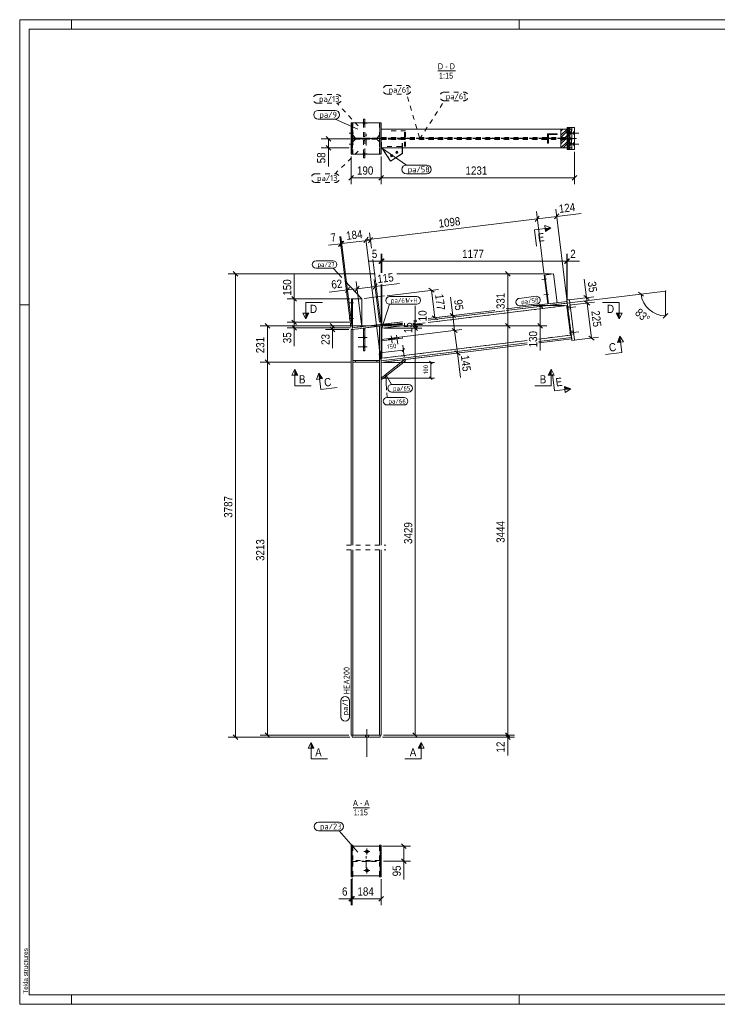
# Model space of a CAD drawing. Header units: millimetres. Extents: x 1 to 593, y 1 to 419.
# Tile 1 of 3: x 1 to 297, y 1 to 419. Entities that reach past the tile are written whole.
import ezdxf

# ---------------------------------------------------------------- set-up
doc = ezdxf.new("R2010")
doc.units = ezdxf.units.MM
for name, pattern in [('XKITLINE00', [0]), ('XKITLINE02', [4, 2, -2]), ('XKITLINE03', [6, 3, -1, 1, -1])]:
    doc.linetypes.add(name, pattern=pattern)
for name, color, linetype, lineweight in [('Bemassung', 1, 'Continuous', 0), ('Schnitt', 6, 'Continuous', 0), ('Schrauben', 7, 'Continuous', 0), ('Teil', 7, 'Continuous', 0), ('Text', 5, 'Continuous', 0), ('Ueberschrift', 7, 'Continuous', 0), ('Zeichnungsrahmen', 3, 'Continuous', 0)]:
    doc.layers.add(name, color=color, linetype=linetype, lineweight=lineweight)
doc.styles.add('ARIAL', font='ARIAL.TTF')
doc.styles.add('ISOCPEUR', font='ISOCPEUR.TTF')

msp = doc.modelspace()

# ---------------------------------------------------------------- hatches: boundary and pattern name
at = {"layer": 'Schnitt'}
for points in [[(223.94, 330.33), (226.42, 330.64), (224.09, 329.09)], [(123.67, 294.48), (122.42, 291.98), (122.42, 294.48)], [(255.33, 294.48), (255.33, 291.98), (254.08, 294.48)], [(254.69, 281.99), (255.62, 284.62), (255.93, 282.14)], [(117.72, 268.09), (117.72, 270.59), (118.97, 268.09)], [(128.24, 266.46), (127.93, 268.95), (129.48, 266.62)], [(225.27, 268.09), (226.52, 270.59), (226.52, 268.09)], [(232.18, 263.21), (234.81, 262.27), (232.33, 261.97)], [(124.62, 109.71), (124.62, 112.21), (125.87, 109.71)], [(170.13, 109.71), (171.38, 112.21), (171.38, 109.71)]]:
    msp.add_hatch(color=256, dxfattribs=at).paths.add_polyline_path(points, flags=17)

# ---------------------------------------------------------------- linework, layer by layer
at = {"layer": 'Bemassung', "linetype": 'XKITLINE00', "lineweight": 0}
for p, q in [((141.17, 368.38), (128.95, 368.38)), ((131.01, 369.37), (132.99, 367.39)), ((132, 364.54), (132, 368.38)), ((140.83, 364.54), (128.95, 364.54)), ((131.01, 365.53), (132.99, 363.55)), ((132, 364.54), (132, 356.73)), ((132, 364.54), (132, 356.73)), ((141.67, 360.88), (141.67, 349.11)), ((154.33, 360.88), (154.33, 349.11)), ((154.33, 360.88), (154.33, 349.11)), ((236.38, 362.88), (236.38, 349.11)), ((142.66, 352.9), (140.68, 350.92)), ((141.67, 351.91), (154.33, 351.91)), ((155.32, 352.9), (153.34, 350.92)), ((155.32, 352.9), (153.34, 350.92)), ((154.33, 351.91), (236.38, 351.91)), ((237.37, 352.9), (235.39, 350.92)), ((147.94, 325.57), (220.62, 334.49)), ((221.48, 335.6), (219.76, 333.39)), ((221.48, 335.6), (219.76, 333.39)), ((223.43, 311.57), (220.25, 337.52)), ((223.43, 311.57), (220.25, 337.52)), ((220.62, 334.49), (228.85, 335.5)), ((229.71, 336.61), (227.98, 334.4)), ((233.16, 300.34), (228.47, 338.53)), ((228.85, 335.5), (239.18, 336.77)), ((228.85, 335.5), (239.18, 336.77)), ((141.54, 288.42), (136.82, 326.89)), ((141.93, 289.13), (137.28, 326.95)), ((141.93, 289.13), (137.28, 326.95)), ((148.81, 326.67), (148.23, 325.94)), ((150.72, 326.52), (149, 324.32)), ((150.28, 322.03), (149.49, 328.45)), ((137.19, 323.86), (132.01, 323.23)), ((137.19, 323.86), (132.01, 323.23)), ((138.05, 324.97), (136.33, 322.76)), ((138.52, 325.02), (136.79, 322.82)), ((138.52, 325.02), (136.79, 322.82)), ((137.19, 323.86), (137.66, 323.92)), ((137.66, 323.92), (149.86, 325.42)), ((148.13, 325.81), (147.08, 324.47)), ((154.21, 274.52), (147.92, 325.79)), ((154.33, 311.55), (154.33, 319.58)), ((154.67, 311.59), (154.67, 319.58)), ((154.67, 311.59), (154.67, 319.58)), ((233.16, 298.65), (233.16, 319.58)), ((233.16, 298.65), (233.16, 319.58)), ((233.29, 300.34), (233.29, 319.58)), ((154.33, 316.53), (149.11, 316.53)), ((154.33, 316.53), (149.11, 316.53)), ((154.21, 289.97), (150.88, 317.13)), ((155.32, 317.52), (153.34, 315.54)), ((155.66, 317.52), (153.68, 315.54)), ((155.66, 317.52), (153.68, 315.54)), ((154.33, 316.53), (154.67, 316.53)), ((154.67, 316.53), (233.16, 316.53)), ((234.15, 317.52), (232.17, 315.54)), ((233.9, 317.27), (232.17, 315.54)), ((234.28, 317.52), (232.3, 315.54)), ((233.16, 316.53), (233.29, 316.53)), ((233.29, 316.53), (238.51, 316.53)), ((233.29, 316.53), (238.51, 316.53)), ((151.77, 311.06), (89.48, 311.06)), ((91.54, 312.05), (93.52, 310.07)), ((92.53, 114.41), (92.53, 311.06)), ((117.52, 300.52), (117.52, 310.93)), ((117.52, 300.52), (117.52, 310.93)), ((226.52, 311.06), (161.03, 311.06)), ((226.52, 311.06), (205.03, 311.06)), ((207.09, 312.05), (209.07, 310.07)), ((208.08, 288.98), (208.08, 311.06)), ((140.93, 305.36), (139.21, 303.15)), ((141.93, 289.13), (139.7, 307.28)), ((145.05, 305.86), (143.33, 303.66)), ((145.05, 305.86), (143.33, 303.66)), ((146.04, 289.64), (143.82, 307.79)), ((146.04, 289.64), (143.82, 307.79)), ((144.19, 304.76), (151.81, 305.7)), ((152.67, 306.8), (150.95, 304.59)), ((153.67, 290.58), (151.44, 308.72)), ((151.81, 305.7), (162.15, 306.97)), ((151.81, 305.7), (162.15, 306.97)), ((154.33, 289.98), (154.33, 306.61)), ((154.67, 289.01), (154.67, 306.65)), ((154.67, 289.01), (154.67, 306.65)), ((241.52, 301.03), (240.57, 308.79)), ((241.52, 301.03), (240.57, 308.79)), ((116.53, 301.51), (118.51, 299.53)), ((140.07, 304.26), (132.31, 303.3)), ((140.07, 304.26), (132.31, 303.3)), ((140.07, 304.26), (144.19, 304.76)), ((147.16, 300.64), (155.81, 301.71)), ((156.87, 301.84), (178.73, 304.52)), ((176.81, 303.29), (174.6, 305.01)), ((175.71, 304.15), (177.14, 292.45)), ((184.78, 293.39), (183.82, 301.15)), ((184.78, 293.39), (183.82, 301.15)), ((207.48, 295.5), (264.62, 302.52)), ((234.2, 300.13), (244.55, 301.4)), ((242.63, 300.17), (240.42, 301.89)), ((241.52, 301.03), (241.81, 298.71)), ((263.52, 303.38), (265.73, 301.66)), ((264.62, 302.52), (275.05, 303.8)), ((275.05, 293.3), (275.05, 303.8)), ((141.17, 300.52), (114.47, 300.52)), ((117.52, 290.52), (117.52, 300.52)), ((168.87, 289.65), (168.87, 297.47)), ((168.87, 289.65), (168.87, 297.47)), ((232.16, 297.65), (218.82, 297.65)), ((221.43, 298.09), (222.86, 296.66)), ((221.87, 288.98), (221.87, 297.65)), ((234.15, 297.77), (244.83, 299.08)), ((234.15, 297.77), (244.83, 299.08)), ((242.91, 297.85), (240.7, 299.57)), ((242.91, 297.85), (240.7, 299.57)), ((241.81, 298.71), (243.63, 283.82)), ((174.37, 291.44), (206.85, 295.43)), ((174.37, 292.11), (187.8, 293.76)), ((174.37, 292.11), (180.17, 292.82)), ((178.25, 291.59), (176.04, 293.31)), ((185.88, 292.53), (183.67, 294.25)), ((184.78, 293.39), (185.55, 287.1)), ((274.06, 292.31), (276.04, 294.29)), ((153.33, 288.98), (103.06, 288.98)), ((105.12, 289.97), (107.1, 287.99)), ((106.11, 273.59), (106.11, 288.98)), ((140.83, 290.52), (114.47, 290.52)), ((140.83, 290.52), (114.47, 290.52)), ((116.53, 291.51), (118.51, 289.53)), ((116.53, 291.51), (118.51, 289.53)), ((116.53, 289.15), (118.51, 287.17)), ((117.52, 288.16), (117.52, 290.52)), ((153.33, 288.98), (130.72, 288.98)), ((132.78, 289.97), (134.76, 287.99)), ((133.77, 287.42), (133.77, 288.98)), ((143.04, 288.26), (163.37, 290.76)), ((155.33, 289.77), (163.37, 290.76)), ((155.33, 289.1), (163.37, 290.09)), ((155.33, 289.65), (163.37, 289.65)), ((155.33, 288.98), (163.37, 288.98)), ((155.33, 288.98), (163.37, 288.98)), ((155.33, 288.98), (163.37, 288.98)), ((155.33, 288.98), (171.67, 288.98)), ((155.33, 288.98), (163.37, 288.98)), ((167.88, 289.97), (169.86, 287.99)), ((167.88, 289), (169.86, 287.02)), ((168.27, 291.36), (169.47, 291.51)), ((168.27, 291.36), (169.47, 291.51)), ((168.27, 290.69), (169.47, 290.84)), ((168.27, 290.25), (169.86, 288.66)), ((168.27, 289.65), (171.92, 289.65)), ((168.27, 289.58), (169.86, 287.99)), ((168.27, 288.98), (210.88, 288.98)), ((168.27, 288.98), (210.88, 288.98)), ((168.27, 288.98), (224.67, 288.98)), ((168.27, 288.98), (171.92, 288.98)), ((168.27, 288.61), (169.86, 287.02)), ((168.87, 288.98), (168.87, 289.65)), ((168.87, 288.01), (168.87, 288.98)), ((207.09, 289.97), (209.07, 287.99)), ((207.09, 289.97), (209.07, 287.99)), ((208.08, 115.21), (208.08, 288.98)), ((220.88, 289.97), (222.86, 287.99)), ((221.87, 288.98), (221.87, 278.57)), ((221.87, 288.98), (221.87, 278.57)), ((141.17, 288.16), (114.47, 288.16)), ((117.52, 288.16), (117.52, 280.34)), ((117.52, 288.16), (117.52, 280.34)), ((140.67, 287.42), (130.72, 287.42)), ((132.78, 288.41), (134.76, 286.43)), ((133.77, 287.42), (133.77, 279.61)), ((133.77, 287.42), (133.77, 279.61)), ((155.67, 288.01), (163.37, 288.01)), ((155.67, 288.01), (171.67, 288.01)), ((162.16, 284.23), (188.58, 287.47)), ((162.16, 284.23), (188.58, 287.47)), ((168.27, 288.01), (171.67, 288.01)), ((168.87, 115.21), (168.87, 288.01)), ((186.65, 286.24), (184.45, 287.96)), ((186.65, 286.24), (184.45, 287.96)), ((185.55, 287.1), (186.73, 277.51)), ((244.74, 282.96), (242.53, 284.68)), ((164.14, 275.74), (163.51, 280.87)), ((236.31, 282.92), (246.66, 284.19)), ((154.34, 278.15), (153.35, 276.89)), ((154.21, 274.52), (153.58, 279.65)), ((153.84, 277.52), (163.77, 278.74)), ((155.33, 273.65), (189.75, 277.88)), ((164.26, 279.37), (163.28, 278.11)), ((187.83, 276.65), (185.62, 278.37)), ((186.73, 277.51), (188, 267.17)), ((186.73, 277.51), (188, 267.17)), ((141.33, 273.59), (103.06, 273.59)), ((141.33, 273.59), (103.06, 273.59)), ((105.12, 274.58), (107.1, 272.6)), ((105.12, 274.58), (107.1, 272.6)), ((106.11, 115.21), (106.11, 273.59)), ((155.33, 273.53), (177.06, 273.53)), ((174.9, 274.1), (176.03, 272.96)), ((175.46, 266.86), (175.46, 273.53)), ((155.33, 266.86), (177.06, 266.86)), ((174.9, 267.43), (176.03, 266.3)), ((141.07, 114.41), (89.48, 114.41)), ((91.54, 115.4), (93.52, 113.42)), ((140.67, 115.21), (103.06, 115.21)), ((105.12, 116.2), (107.1, 114.22)), ((154.93, 114.41), (210.88, 114.41)), ((155.33, 115.21), (210.88, 115.21)), ((155.33, 115.21), (210.88, 115.21)), ((155.33, 115.21), (171.67, 115.21)), ((167.88, 116.2), (169.86, 114.22)), ((207.09, 116.2), (209.07, 114.22)), ((207.09, 116.2), (209.07, 114.22)), ((207.09, 115.4), (209.07, 113.42)), ((208.08, 114.41), (208.08, 115.21)), ((208.08, 114.41), (208.08, 106.59)), ((208.08, 114.41), (208.08, 106.59)), ((154.93, 68.16), (166.8, 68.16)), ((163.01, 69.15), (164.99, 67.17)), ((164, 61.83), (164, 68.16)), ((163.01, 62.82), (164.99, 60.84)), ((155.33, 61.83), (166.8, 61.83)), ((164, 61.83), (164, 54.01)), ((164, 61.83), (164, 54.01)), ((142.07, 54.49), (142.07, 43.03)), ((142.07, 54.49), (142.07, 43.03)), ((141.67, 54.16), (141.67, 43.03)), ((154.33, 54.16), (154.33, 43.03)), ((142.66, 46.82), (140.68, 44.84)), ((143.06, 46.82), (141.08, 44.84)), ((143.06, 46.82), (141.08, 44.84)), ((155.32, 46.82), (153.34, 44.84)), ((141.67, 45.83), (136.45, 45.83)), ((141.67, 45.83), (136.45, 45.83)), ((141.67, 45.83), (142.07, 45.83)), ((142.07, 45.83), (154.33, 45.83))]:
    msp.add_line(p, q, dxfattribs=at)
msp.add_arc((275.05, 303.8), 10.5, 187, 270, dxfattribs=at)
at = {"layer": 'Bemassung'}
for p in [(132, 368.38), (132, 364.54), (141.67, 351.91), (154.33, 351.91), (154.33, 351.91), (236.38, 351.91), (220.62, 334.49), (220.62, 334.49), (228.85, 335.5), (137.19, 323.86), (137.66, 323.92), (137.66, 323.92), (147.94, 325.57), (149.86, 325.42), (154.33, 316.53), (154.67, 316.53), (154.67, 316.53), (233.16, 316.53), (233.16, 316.53), (233.29, 316.53), (92.53, 311.06), (208.08, 311.06), (151.81, 305.7), (140.07, 304.26), (144.19, 304.76), (144.19, 304.76), (175.71, 304.15), (241.52, 301.03), (264.62, 302.52), (275.05, 303.8), (117.52, 300.52), (221.87, 297.65), (241.81, 298.71), (241.81, 298.71), (184.78, 293.39), (275.05, 293.3), (106.11, 288.98), (117.52, 290.52), (117.52, 290.52), (133.77, 288.98), (168.87, 289.65), (168.87, 288.98), (168.87, 288.98), (177.14, 292.45), (208.08, 288.98), (208.08, 288.98), (221.87, 288.98), (117.52, 288.16), (133.77, 287.42), (168.87, 288.01), (168.87, 288.01), (185.55, 287.1), (185.55, 287.1), (243.63, 283.82), (153.84, 277.52), (163.77, 278.74), (186.73, 277.51), (106.11, 273.59), (106.11, 273.59), (175.46, 273.53), (175.46, 266.86), (92.53, 114.41), (106.11, 115.21), (168.87, 115.21), (208.08, 115.21), (208.08, 115.21), (208.08, 114.41), (164, 68.16), (164, 61.83), (141.67, 45.83), (142.07, 45.83), (142.07, 45.83), (154.33, 45.83)]:
    msp.add_point(p, dxfattribs=at)
at = {"layer": 'Schnitt', "linetype": 'XKITLINE00', "lineweight": 0}
for p, q in [((219.47, 329.79), (226.42, 330.64)), ((224.09, 329.09), (223.79, 331.57)), ((223.79, 331.57), (226.42, 330.64)), ((226.42, 330.64), (224.09, 329.09)), ((219.47, 329.79), (220.33, 322.84)), ((122.42, 298.98), (129.42, 298.98)), ((122.42, 298.98), (122.42, 291.98)), ((255.33, 298.98), (248.33, 298.98)), ((255.33, 298.98), (255.33, 291.98)), ((122.42, 291.98), (121.17, 294.48)), ((123.67, 294.48), (121.17, 294.48)), ((122.42, 291.98), (123.67, 294.48)), ((254.08, 294.48), (256.58, 294.48)), ((255.33, 291.98), (254.08, 294.48)), ((256.58, 294.48), (255.33, 291.98)), ((255.62, 284.62), (254.69, 281.99)), ((255.62, 284.62), (257.17, 282.29)), ((256.48, 277.68), (255.62, 284.62)), ((254.69, 281.99), (257.17, 282.29)), ((256.48, 277.68), (249.53, 276.82)), ((116.47, 268.09), (117.72, 270.59)), ((118.97, 268.09), (116.47, 268.09)), ((117.72, 270.59), (118.97, 268.09)), ((117.72, 263.59), (117.72, 270.59)), ((127, 266.31), (127.93, 268.95)), ((127.93, 268.95), (129.48, 266.62)), ((128.79, 262), (127.93, 268.95)), ((226.52, 270.59), (225.27, 268.09)), ((225.27, 268.09), (227.77, 268.09)), ((226.52, 270.59), (227.77, 268.09)), ((226.52, 263.59), (226.52, 270.59)), ((227.87, 261.42), (227.01, 268.36)), ((117.72, 263.59), (124.72, 263.59)), ((129.48, 266.62), (127, 266.31)), ((226.52, 263.59), (219.52, 263.59)), ((128.79, 262), (135.74, 262.85)), ((227.87, 261.42), (234.81, 262.27)), ((234.81, 262.27), (232.18, 263.21)), ((232.18, 263.21), (232.49, 260.72)), ((234.81, 262.27), (232.49, 260.72)), ((123.37, 109.71), (124.62, 112.21)), ((125.87, 109.71), (123.37, 109.71)), ((124.62, 112.21), (125.87, 109.71)), ((124.62, 105.21), (124.62, 112.21)), ((171.38, 112.21), (170.13, 109.71)), ((170.13, 109.71), (172.63, 109.71)), ((171.38, 112.21), (172.63, 109.71)), ((171.38, 105.21), (171.38, 112.21)), ((124.62, 105.21), (131.62, 105.21)), ((171.38, 105.21), (164.38, 105.21))]:
    msp.add_line(p, q, dxfattribs=at)
at = {"layer": 'Schrauben', "linetype": 'XKITLINE02', "lineweight": 0}
for p, q in [((148.47, 375.09), (144.6, 375.09)), ((148.47, 375.09), (144.6, 375.09)), ((147.4, 375.56), (146.87, 375.56)), ((147.4, 375.56), (146.87, 375.56)), ((147.4, 374.63), (146.87, 374.63)), ((147.4, 374.63), (146.87, 374.63)), ((148.47, 361.99), (144.6, 361.99)), ((148.47, 361.99), (144.6, 361.99)), ((147.4, 362.46), (146.87, 362.46)), ((147.4, 362.46), (146.87, 362.46)), ((147.4, 361.53), (146.87, 361.53)), ((147.4, 361.53), (146.87, 361.53)), ((147.4, 284.58), (146.87, 284.58)), ((148.47, 284.11), (144.6, 284.11)), ((148.47, 280.11), (144.6, 280.11)), ((147.4, 283.65), (146.87, 283.65)), ((147.4, 280.58), (146.87, 280.58)), ((147.4, 279.65), (146.87, 279.65))]:
    msp.add_line(p, q, dxfattribs=at)
at = {"layer": 'Schrauben', "linetype": 'XKITLINE00', "lineweight": 0}
for p, q in [((142.7, 370.88), (140.83, 370.88)), ((142.7, 370.88), (140.83, 370.88)), ((142.17, 371.34), (141.83, 371.34)), ((142.17, 371.34), (141.83, 371.34)), ((142.17, 370.41), (141.83, 370.41)), ((142.17, 370.41), (141.83, 370.41)), ((232.95, 370.88), (236.92, 370.88)), ((234.25, 370.88), (238.22, 370.88)), ((234.67, 371.48), (234.6, 371.13)), ((234.6, 371.13), (234.6, 370.79)), ((234.6, 370.79), (234.62, 370.45)), ((234.62, 370.45), (234.67, 370.28)), ((234.72, 371.3), (234.67, 371.48)), ((234.67, 370.28), (234.74, 370.62)), ((234.74, 370.97), (234.72, 371.3)), ((234.74, 370.62), (234.74, 370.97)), ((235.97, 371.48), (235.9, 371.13)), ((235.9, 371.13), (235.9, 370.79)), ((235.9, 370.79), (235.92, 370.45)), ((235.92, 370.45), (235.97, 370.28)), ((236.02, 371.3), (235.97, 371.48)), ((235.97, 370.28), (236.04, 370.62)), ((236.04, 370.97), (236.02, 371.3)), ((236.04, 370.62), (236.04, 370.97)), ((142.7, 366.21), (140.83, 366.21)), ((142.7, 366.21), (140.83, 366.21)), ((142.17, 366.68), (141.83, 366.68)), ((142.17, 366.68), (141.83, 366.68)), ((142.17, 365.74), (141.83, 365.74)), ((142.17, 365.74), (141.83, 365.74)), ((232.95, 366.21), (236.92, 366.21)), ((234.25, 366.21), (238.22, 366.21)), ((234.67, 366.81), (234.6, 366.47)), ((234.6, 366.47), (234.6, 366.12)), ((234.6, 366.12), (234.62, 365.79)), ((234.62, 365.79), (234.67, 365.61)), ((234.72, 366.63), (234.67, 366.81)), ((234.67, 365.61), (234.74, 365.95)), ((234.74, 366.3), (234.72, 366.63)), ((234.74, 365.95), (234.74, 366.3)), ((235.97, 366.81), (235.9, 366.47)), ((235.9, 366.47), (235.9, 366.12)), ((235.9, 366.12), (235.92, 365.79)), ((235.92, 365.79), (235.97, 365.61)), ((236.02, 366.63), (235.97, 366.81)), ((235.97, 365.61), (236.04, 365.95)), ((236.04, 366.3), (236.02, 366.63)), ((236.04, 365.95), (236.04, 366.3)), ((158.68, 361.26), (159.15, 361.26)), ((160.91, 362.7), (161.38, 362.7)), ((223.96, 309.42), (223.7, 309.38)), ((224.55, 309.02), (222.57, 308.77)), ((224.08, 308.49), (223.81, 308.46)), ((225.36, 302.4), (223.38, 302.16)), ((224.78, 302.8), (224.51, 302.77)), ((224.89, 301.87), (224.63, 301.84)), ((142.7, 298.86), (140.83, 298.86)), ((142.7, 298.86), (140.83, 298.86)), ((142.17, 299.32), (141.83, 299.32)), ((142.17, 299.32), (141.83, 299.32)), ((142.17, 298.39), (141.83, 298.39)), ((142.17, 298.39), (141.83, 298.39)), ((232.95, 296.62), (236.92, 297.1)), ((232.95, 296.62), (236.92, 297.1)), ((233.54, 297.29), (234.6, 297.42)), ((233.54, 297.29), (234.6, 297.42)), ((142.17, 292.66), (141.83, 292.66)), ((142.17, 292.66), (141.83, 292.66)), ((233.68, 296.1), (234.74, 296.23)), ((233.68, 296.1), (234.74, 296.23)), ((142.7, 292.19), (140.83, 292.19)), ((142.7, 292.19), (140.83, 292.19)), ((142.17, 291.72), (141.83, 291.72)), ((142.17, 291.72), (141.83, 291.72)), ((147.4, 284.58), (146.87, 284.58)), ((158.68, 284.81), (159.06, 281.74)), ((160.91, 285.08), (161.38, 281.25)), ((234.25, 286.03), (238.22, 286.52)), ((234.25, 286.03), (238.22, 286.52)), ((234.84, 286.71), (235.9, 286.84)), ((234.84, 286.71), (235.9, 286.84)), ((234.98, 285.51), (236.04, 285.64)), ((234.98, 285.51), (236.04, 285.64)), ((148.47, 284.11), (144.6, 284.11)), ((148.47, 280.11), (144.6, 280.11)), ((147.4, 283.65), (146.87, 283.65)), ((147.4, 280.58), (146.87, 280.58)), ((158.17, 283.67), (158.24, 283.14)), ((159.45, 283.83), (159.52, 283.3)), ((160.4, 283.95), (160.46, 283.42)), ((161.68, 284.1), (161.74, 283.57)), ((147.4, 279.65), (146.87, 279.65)), ((148.33, 106.07), (148.33, 117.74)), ((148.33, 106.07), (148.33, 117.74)), ((147.7, 114.41), (147.7, 115.21)), ((147.7, 114.41), (147.7, 115.21)), ((148.97, 114.41), (148.97, 115.21)), ((148.97, 114.41), (148.97, 115.21)), ((148.33, 67.09), (148.33, 64.56)), ((149.6, 65.83), (147.07, 65.83)), ((148.33, 59.09), (148.33, 56.56)), ((149.6, 57.83), (147.07, 57.83))]:
    msp.add_line(p, q, dxfattribs=at)
for centre, radius in [((158.81, 361.26), 0.467), ((161.04, 362.7), 0.467), ((148.33, 65.83), 0.633), ((148.33, 57.83), 0.633)]:
    msp.add_circle(centre, radius, dxfattribs=at)
at = {"layer": 'Teil', "linetype": 'XKITLINE00', "lineweight": 0}
for p, q in [((146.87, 376.76), (146.87, 375.21)), ((147.4, 376.76), (146.87, 376.76)), ((147.4, 375.21), (147.4, 376.76)), ((141.67, 375.21), (142.05, 375.21)), ((141.67, 375.21), (141.67, 361.88)), ((142.09, 372.54), (141.83, 372.29)), ((141.98, 372.54), (141.83, 372.4)), ((141.83, 364.54), (141.83, 372.54)), ((141.83, 372.54), (142.17, 372.54)), ((142.17, 372.4), (141.83, 372.06)), ((142.17, 372.29), (141.83, 371.95)), ((142.17, 372.06), (141.83, 371.73)), ((142.05, 375.21), (153.87, 375.21)), ((142.05, 375.21), (142.05, 372.54)), ((142.17, 372.54), (142.17, 364.54)), ((153.79, 361.88), (153.79, 375.21)), ((154.33, 375.21), (153.87, 375.21)), ((153.87, 361.88), (153.87, 375.21)), ((154.33, 375.21), (154.33, 372.54)), ((154.33, 364.54), (154.33, 372.54)), ((154.33, 372.54), (233.32, 372.54)), ((230.67, 369.91), (233.3, 372.54)), ((230.67, 371.7), (231.51, 372.54)), ((230.67, 364.54), (230.67, 372.54)), ((233.32, 372.56), (233.97, 373.21)), ((233.32, 372.2), (234.33, 373.21)), ((233.32, 363.88), (233.32, 373.21)), ((236.38, 373.21), (233.32, 373.21)), ((233.32, 371.48), (234.4, 372.55)), ((233.32, 364.54), (233.32, 372.54)), ((233.32, 371.12), (234.4, 372.19)), ((234.4, 373.21), (234.4, 363.88)), ((236.38, 373.21), (236.38, 363.88)), ((142.17, 371.95), (141.83, 371.62)), ((142.17, 371.72), (141.83, 371.39)), ((142.17, 371.61), (141.83, 371.28)), ((142.17, 371.39), (141.83, 371.05)), ((142.17, 371.28), (141.83, 370.94)), ((142.17, 371.05), (141.83, 370.72)), ((142.17, 370.94), (141.83, 370.61)), ((142.17, 370.71), (141.83, 370.38)), ((142.17, 370.6), (141.83, 370.27)), ((142.17, 370.38), (141.83, 370.04)), ((142.17, 370.27), (141.83, 369.93)), ((142.17, 370.04), (141.83, 369.71)), ((142.17, 369.93), (141.83, 369.6)), ((142.17, 369.7), (141.83, 369.37)), ((142.17, 369.59), (141.83, 369.26)), ((142.17, 369.37), (141.83, 369.03)), ((142.17, 369.26), (141.83, 368.92)), ((142.17, 369.03), (141.83, 368.7)), ((142.17, 368.92), (141.83, 368.58)), ((142.17, 368.69), (141.83, 368.36)), ((142.17, 368.58), (141.83, 368.25)), ((142.17, 368.36), (141.83, 368.02)), ((142.17, 368.24), (141.83, 367.91)), ((142.17, 368.02), (141.83, 367.69)), ((142.17, 367.91), (141.83, 367.57)), ((142.33, 368.55), (142.17, 368.71)), ((142.17, 368.38), (142.17, 368.71)), ((142.17, 368.71), (146.17, 368.71)), ((142.28, 368.38), (142.17, 368.49)), ((142.17, 368.49), (142.17, 368.49)), ((142.17, 368.38), (142.17, 368.38)), ((142.17, 368.38), (142.17, 368.38)), ((146.17, 368.38), (142.17, 368.38)), ((142.33, 368.66), (142.28, 368.71)), ((142.62, 368.38), (142.33, 368.66)), ((142.5, 368.38), (142.33, 368.55)), ((142.84, 368.38), (142.51, 368.71)), ((142.95, 368.38), (142.62, 368.71)), ((143.18, 368.38), (142.84, 368.71)), ((143.29, 368.38), (142.96, 368.71)), ((143.51, 368.38), (143.18, 368.71)), ((143.63, 368.38), (143.29, 368.71)), ((143.85, 368.38), (143.52, 368.71)), ((143.96, 368.38), (143.63, 368.71)), ((144.19, 368.38), (143.85, 368.71)), ((144.3, 368.38), (143.97, 368.71)), ((144.52, 368.38), (144.19, 368.71)), ((144.64, 368.38), (144.3, 368.71)), ((144.86, 368.38), (144.53, 368.71)), ((144.97, 368.38), (144.64, 368.71)), ((145.2, 368.38), (144.86, 368.71)), ((145.31, 368.38), (144.98, 368.71)), ((145.53, 368.38), (145.2, 368.71)), ((145.65, 368.38), (145.31, 368.71)), ((145.87, 368.38), (145.54, 368.71)), ((145.98, 368.38), (145.65, 368.71)), ((146.17, 368.42), (145.87, 368.71)), ((146.17, 368.53), (145.99, 368.71)), ((146.17, 368.38), (146.17, 368.71)), ((224.97, 366.54), (224.97, 370.54)), ((224.97, 370.54), (229, 370.54)), ((225.24, 367.62), (224.97, 367.89)), ((225.28, 370.28), (225.01, 370.54)), ((225.24, 366.54), (225.24, 370.28)), ((225.24, 370.28), (229, 370.28)), ((225.32, 370.28), (225.32, 366.54)), ((226.63, 370.28), (226.36, 370.54)), ((229, 370.54), (229.03, 370.54)), ((229, 370.54), (229, 370.28)), ((229.03, 370.28), (229, 370.28)), ((229.03, 370.54), (229.03, 370.28)), ((230.67, 369.02), (233.32, 371.68)), ((230.67, 367.23), (233.32, 369.89)), ((230.67, 366.33), (233.32, 368.99)), ((233.32, 370.39), (234.4, 371.47)), ((233.32, 370.03), (234.4, 371.1)), ((233.32, 369.31), (234.4, 370.38)), ((233.32, 368.94), (234.4, 370.02)), ((233.32, 368.22), (234.4, 369.29)), ((233.32, 367.86), (234.4, 368.93)), ((233.32, 367.13), (234.4, 368.21)), ((233.32, 366.77), (234.4, 367.85)), ((142.17, 367.68), (141.83, 367.35)), ((142.17, 367.57), (141.83, 367.24)), ((142.17, 367.35), (141.83, 367.01)), ((142.17, 367.23), (141.83, 366.9)), ((142.17, 367.01), (141.83, 366.68)), ((142.17, 366.9), (141.83, 366.56)), ((142.17, 366.67), (141.83, 366.34)), ((142.17, 366.56), (141.83, 366.23)), ((142.17, 366.34), (141.83, 366)), ((142.17, 366.22), (141.83, 365.89)), ((142.17, 366), (141.83, 365.67)), ((142.17, 365.89), (141.83, 365.55)), ((142.17, 365.66), (141.83, 365.33)), ((142.17, 365.55), (141.83, 365.22)), ((142.17, 365.33), (141.83, 364.99)), ((142.17, 365.21), (141.83, 364.88)), ((142.17, 364.99), (141.83, 364.66)), ((142.17, 364.88), (141.83, 364.54)), ((142.17, 364.54), (141.83, 364.54)), ((142.05, 361.88), (142.05, 364.54)), ((142.17, 364.65), (142.06, 364.54)), ((154.33, 361.88), (154.33, 364.54)), ((233.32, 364.54), (154.33, 364.54)), ((158.32, 358.95), (154.71, 364.54)), ((163.32, 362.2), (163.32, 364.54)), ((163.39, 362.2), (163.39, 364.54)), ((225.32, 366.54), (224.97, 366.54)), ((230.67, 364.54), (233.32, 367.2)), ((230.67, 364.54), (230.67, 364.54)), ((231.56, 364.54), (233.32, 366.31)), ((231.56, 364.54), (231.56, 364.54)), ((233.32, 366.05), (234.4, 367.12)), ((233.32, 365.69), (234.4, 366.76)), ((233.32, 364.96), (234.4, 366.04)), ((233.32, 364.6), (234.4, 365.68)), ((233.32, 363.88), (234.4, 364.95)), ((233.32, 363.88), (233.32, 363.88)), ((236.38, 363.88), (233.32, 363.88)), ((233.69, 363.88), (234.4, 364.59)), ((233.69, 363.88), (233.69, 363.88)), ((141.67, 361.88), (142.05, 361.88)), ((153.87, 361.88), (142.05, 361.88)), ((146.87, 360.33), (146.87, 361.88)), ((147.4, 360.33), (146.87, 360.33)), ((147.4, 361.88), (147.4, 360.33)), ((154.33, 361.88), (153.87, 361.88)), ((158.32, 358.95), (163.32, 362.2)), ((163.39, 362.2), (158.38, 358.95)), ((163.32, 362.2), (163.39, 362.2)), ((158.32, 358.95), (158.38, 358.95)), ((227.52, 311.06), (223.55, 310.58)), ((223.55, 310.58), (225.06, 298.33)), ((223.82, 310.61), (225.32, 298.37)), ((227.52, 311.06), (229.03, 298.82)), ((141.83, 300.52), (142.17, 300.52)), ((141.83, 300.52), (141.83, 290.52)), ((142.17, 300.52), (146.17, 300.52)), ((142.17, 290.52), (142.17, 300.52)), ((146.17, 300.52), (146.17, 288.65)), ((174.37, 290.43), (233.16, 297.65)), ((233.29, 299.34), (207.48, 296.18)), ((233.37, 298.7), (207.48, 295.52)), ((233.16, 297.65), (234.7, 285.08)), ((234.26, 300.14), (233.2, 300.01)), ((233.2, 300.01), (235.32, 282.8)), ((236.38, 282.93), (234.26, 300.14)), ((202.58, 295.57), (174.37, 292.11)), ((206.74, 295.43), (174.37, 291.45)), ((141.83, 290.52), (142.17, 290.52)), ((142.05, 288.14), (153.79, 289.58)), ((153.87, 288.92), (142.13, 287.48)), ((142.17, 290.52), (142.17, 288.16)), ((154.33, 288.98), (153.67, 288.9)), ((153.67, 288.9), (153.67, 195.94)), ((153.79, 289.58), (153.87, 288.92)), ((163.37, 290.76), (154.33, 289.65)), ((163.37, 290.1), (154.33, 288.99)), ((154.33, 288.99), (154.33, 289.65)), ((154.33, 288.98), (154.33, 288.99)), ((154.33, 195.94), (154.33, 288.98)), ((154.67, 288.01), (163.37, 289.08)), ((169.47, 291.51), (168.27, 291.36)), ((169.47, 290.85), (168.27, 290.7)), ((168.27, 289.68), (173, 290.26)), ((142.33, 287.51), (141.67, 287.42)), ((141.67, 287.42), (141.67, 195.94)), ((142.13, 287.48), (142.05, 288.14)), ((142.33, 287.51), (142.33, 195.94)), ((146.87, 278.45), (146.87, 288.05)), ((146.87, 288.05), (147.4, 288.05)), ((147.4, 288.05), (147.4, 278.45)), ((163.32, 284.31), (154.41, 283.21)), ((154.67, 288.01), (154.67, 283.24)), ((163.32, 284.31), (163.39, 283.78)), ((234.7, 285.08), (221.27, 283.43)), ((216.37, 281.8), (154.33, 274.19)), ((154.33, 273.53), (216.37, 281.15)), ((154.47, 282.68), (154.41, 283.21)), ((163.39, 283.78), (154.47, 282.68)), ((216.37, 282.83), (154.67, 275.25)), ((154.67, 282.71), (154.67, 275.25)), ((157.76, 283.36), (157.46, 283.59)), ((157.52, 283.06), (157.46, 283.59)), ((157.7, 283.08), (157.5, 283.23)), ((157.5, 283.23), (157.5, 283.23)), ((157.74, 283.53), (157.64, 283.61)), ((158.24, 283.14), (157.74, 283.53)), ((158.06, 283.12), (157.76, 283.36)), ((158.59, 283.19), (158, 283.65)), ((158.77, 283.21), (158.18, 283.67)), ((159.13, 283.25), (158.53, 283.72)), ((159.31, 283.28), (158.71, 283.74)), ((159.66, 283.32), (159.07, 283.78)), ((159.84, 283.34), (159.25, 283.81)), ((160.2, 283.38), (159.6, 283.85)), ((160.38, 283.41), (159.78, 283.87)), ((160.4, 283.71), (160.14, 283.91)), ((160.37, 283.89), (160.32, 283.94)), ((160.43, 283.41), (160.37, 283.94)), ((235.16, 284.11), (221.27, 282.41)), ((221.27, 281.75), (235.24, 283.46)), ((235.32, 282.8), (236.38, 282.93)), ((147.4, 278.45), (146.87, 278.45)), ((142.33, 273.59), (142.33, 274.26)), ((142.33, 274.26), (153.67, 274.26)), ((153.67, 273.59), (142.33, 273.59)), ((153.67, 274.26), (153.67, 273.59)), ((164.26, 274.75), (154.33, 266.86)), ((164.67, 274.23), (154.75, 266.34)), ((164.26, 274.75), (164.67, 274.23)), ((154.33, 266.86), (154.75, 266.34)), ((141.67, 193.94), (141.67, 115.21)), ((142.33, 193.94), (142.33, 115.21)), ((153.67, 193.94), (153.67, 115.21)), ((154.33, 115.21), (154.33, 193.94)), ((141.67, 115.21), (142.33, 115.21)), ((142.07, 114.41), (142.07, 115.21)), ((153.93, 114.41), (142.07, 114.41)), ((142.33, 115.21), (153.67, 115.21)), ((154.33, 115.21), (153.67, 115.21)), ((153.93, 115.21), (153.93, 114.41)), ((142.33, 68.49), (141.67, 68.49)), ((141.67, 68.49), (141.67, 55.16)), ((153.93, 68.16), (142.07, 68.16)), ((142.07, 68.16), (142.07, 55.49)), ((142.33, 68.49), (142.33, 68.16)), ((154.33, 68.49), (153.67, 68.49)), ((153.67, 68.49), (153.67, 68.16)), ((153.93, 68.16), (153.93, 55.49)), ((154.33, 55.16), (154.33, 68.49)), ((141.67, 55.16), (142.33, 55.16)), ((153.93, 55.49), (142.07, 55.49)), ((142.33, 55.16), (142.33, 55.49)), ((153.67, 55.16), (153.67, 55.49)), ((153.67, 55.16), (154.33, 55.16))]:
    msp.add_line(p, q, dxfattribs=at)
at = {"layer": 'Teil', "linetype": 'XKITLINE02', "lineweight": 0}
for p, q in [((142.05, 375.21), (142.33, 375.21)), ((142.05, 372.54), (142.05, 364.54)), ((142.13, 361.88), (142.13, 375.21)), ((142.33, 368.76), (142.33, 375.21)), ((142.33, 369.96), (142.33, 375.21)), ((142.33, 375.21), (153.67, 375.21)), ((146.87, 375.21), (146.87, 368.76)), ((147.4, 375.21), (147.4, 368.76)), ((153.67, 375.21), (153.67, 368.76)), ((153.87, 375.21), (153.67, 375.21)), ((153.67, 375.21), (153.67, 369.96)), ((154.33, 372.54), (154.33, 364.54)), ((235.24, 372.54), (233.32, 372.54)), ((233.37, 368.75), (233.37, 372.54)), ((235.16, 372.54), (235.16, 368.75)), ((235.24, 364.54), (235.24, 372.54)), ((235.32, 363.88), (235.32, 373.21)), ((143.53, 368.76), (142.33, 369.96)), ((153.67, 368.76), (142.33, 368.76)), ((142.33, 361.88), (142.33, 368.33)), ((142.33, 368.33), (153.67, 368.33)), ((142.33, 367.13), (143.53, 368.33)), ((152.47, 368.76), (143.53, 368.76)), ((143.53, 368.33), (152.47, 368.33)), ((146.87, 369.43), (147.4, 369.43)), ((146.87, 368.76), (147.4, 368.76)), ((146.87, 361.88), (146.87, 368.33)), ((146.87, 368.33), (147.4, 368.33)), ((147.4, 368.33), (147.4, 361.88)), ((153.67, 369.96), (152.47, 368.76)), ((152.47, 368.33), (153.67, 367.13)), ((153.67, 368.33), (153.67, 361.88)), ((235.16, 368.75), (154.33, 368.75)), ((154.33, 368.74), (164.26, 368.74)), ((154.33, 368.34), (154.33, 368.74)), ((164.26, 368.34), (154.33, 368.34)), ((154.33, 368.34), (235.16, 368.34)), ((163.39, 368.34), (154.41, 368.34)), ((154.41, 368.34), (154.41, 365)), ((154.47, 365), (154.47, 368.34)), ((154.67, 368.75), (154.67, 369.02)), ((154.67, 369.02), (234.7, 369.02)), ((154.67, 368.75), (234.7, 368.75)), ((154.67, 368.07), (154.67, 368.34)), ((154.67, 368.34), (234.7, 368.34)), ((154.67, 368.07), (234.7, 368.07)), ((164.67, 371.88), (156.94, 371.88)), ((163.32, 364.54), (163.32, 368.34)), ((163.39, 364.54), (163.39, 368.34)), ((164.26, 365.21), (164.26, 371.88)), ((164.26, 368.74), (164.26, 368.34)), ((164.67, 365.21), (164.67, 371.88)), ((225.06, 366.54), (225.06, 370.54)), ((233.16, 369.02), (233.16, 368.75)), ((233.16, 368.34), (233.16, 368.07)), ((233.37, 364.54), (233.37, 368.34)), ((234.7, 368.75), (234.7, 369.02)), ((234.7, 368.07), (234.7, 368.34)), ((235.16, 368.34), (235.16, 364.54)), ((142.33, 361.88), (142.33, 367.13)), ((146.87, 367.66), (147.4, 367.66)), ((153.67, 367.13), (153.67, 361.88)), ((154.71, 364.54), (154.41, 365)), ((154.41, 365), (154.47, 365)), ((158.38, 358.95), (154.47, 365)), ((156.94, 365.21), (164.67, 365.21)), ((233.32, 364.54), (235.24, 364.54)), ((142.05, 361.88), (142.33, 361.88)), ((153.67, 361.88), (142.33, 361.88)), ((153.87, 361.88), (153.67, 361.88)), ((142.17, 300.52), (142.17, 290.52)), ((174.37, 290.43), (233.16, 297.65)), ((229.03, 298.82), (225.06, 298.33)), ((233.16, 297.65), (234.7, 285.08)), ((235.24, 283.46), (233.29, 299.34)), ((146.17, 288.65), (142.17, 288.16)), ((153.67, 288.9), (142.33, 287.51)), ((154.33, 288.99), (154.33, 273.53)), ((154.67, 288.01), (163.37, 289.08)), ((168.27, 289.68), (173, 290.26)), ((146.87, 288.05), (146.87, 278.45)), ((147.4, 288.05), (146.87, 288.05)), ((146.87, 287.38), (147.4, 287.38)), ((146.87, 287.38), (147.4, 287.38)), ((147.4, 278.45), (147.4, 288.05)), ((154.67, 288.01), (154.67, 275.25)), ((221.27, 283.43), (234.7, 285.08)), ((154.67, 283.24), (154.67, 282.71)), ((154.67, 275.25), (216.37, 282.83)), ((146.87, 278.45), (147.4, 278.45)), ((153.67, 274.26), (142.33, 274.26)), ((142.33, 273.59), (142.33, 274.26)), ((142.33, 273.59), (153.67, 273.59)), ((143.53, 273.59), (143.53, 274.26)), ((143.53, 273.59), (143.53, 274.26)), ((152.47, 273.59), (152.47, 274.26)), ((152.47, 273.59), (152.47, 274.26)), ((153.67, 273.59), (153.67, 274.26)), ((164.26, 274.75), (154.33, 266.86)), ((154.33, 273.53), (164.26, 274.75)), ((154.33, 266.86), (154.33, 273.53)), ((139.67, 195.94), (156.33, 195.94)), ((139.67, 193.94), (156.33, 193.94)), ((142.07, 115.21), (142.33, 115.21)), ((142.33, 115.21), (153.67, 115.21)), ((153.93, 115.21), (153.67, 115.21)), ((153.93, 115.21), (153.67, 115.21)), ((142.33, 68.16), (142.33, 62.04)), ((153.67, 68.16), (153.67, 62.04)), ((153.67, 62.04), (142.33, 62.04)), ((142.33, 55.49), (142.33, 61.61)), ((142.33, 61.61), (153.67, 61.61)), ((153.67, 55.49), (153.67, 61.61))]:
    msp.add_line(p, q, dxfattribs=at)
at = {"layer": 'Teil', "linetype": 'XKITLINE03', "lineweight": 0}
for p, q in [((151, 368.54), (145, 368.54)), ((148, 365.54), (148, 371.54)), ((151.36, 368.54), (237.24, 368.54)), ((227.41, 368.54), (226.99, 368.54)), ((148, 58.83), (148, 64.83)), ((151, 61.83), (145, 61.83))]:
    msp.add_line(p, q, dxfattribs=at)
at = {"layer": 'Text', "linetype": 'XKITLINE02', "lineweight": 0}
for p, q in [((156.97, 391.08), (165.26, 391.08)), ((127.4, 387.2), (135.69, 387.2)), ((156.97, 387.38), (165.26, 387.38)), ((170.69, 368.94), (165.26, 387.38)), ((170.69, 368.26), (181.19, 384.6)), ((181.19, 388.3), (189.48, 388.3)), ((181.19, 384.6), (189.48, 384.6)), ((127.4, 383.5), (135.69, 383.5)), ((144.62, 373.9), (135.69, 383.5)), ((144.62, 363.19), (134.85, 353.61)), ((126.56, 353.61), (134.85, 353.61)), ((126.56, 349.91), (134.85, 349.91))]:
    msp.add_line(p, q, dxfattribs=at)
at = {"layer": 'Text', "linetype": 'XKITLINE00', "lineweight": 0}
for p, q in [((127.59, 380.51), (134.81, 380.51)), ((127.59, 376.81), (134.81, 376.81)), ((144.43, 372.52), (134.81, 376.81)), ((154.51, 364.59), (165.06, 357.31)), ((165.06, 357.31), (173.78, 357.31)), ((165.06, 353.61), (173.78, 353.61)), ((126.75, 316.68), (133.96, 316.68)), ((133.96, 313.48), (126.75, 313.48)), ((137.7, 309.51), (133.96, 313.48)), ((146.17, 300.52), (138.97, 308.16)), ((157.91, 301.44), (169.51, 301.44)), ((212.95, 300.68), (220.11, 301.56)), ((154.67, 288.01), (157.91, 298.24)), ((169.51, 298.24), (157.91, 298.24)), ((220.5, 298.38), (213.34, 297.5)), ((156.34, 268.46), (156.69, 261.74)), ((156.53, 268.13), (158.79, 264.13)), ((158.79, 264.13), (166.01, 264.13)), ((156.76, 260.53), (156.85, 258.64)), ((166.01, 260.93), (158.79, 260.93)), ((156.85, 258.64), (164.07, 258.64)), ((164.07, 255.44), (156.85, 255.44)), ((137.24, 123.06), (137.24, 129.84)), ((140.94, 129.84), (140.94, 123.06)), ((127.81, 78.33), (136.53, 78.33)), ((127.81, 74.63), (136.53, 74.63)), ((144.46, 65.61), (136.53, 74.63))]:
    msp.add_line(p, q, dxfattribs=at)
at = {"layer": 'Text', "linetype": 'XKITLINE02', "lineweight": 0}
for centre, start, end in [((156.97, 389.23), 90, 270), ((165.26, 389.23), 270, 90), ((127.4, 385.35), 90, 270), ((135.69, 385.35), 270, 90), ((181.19, 386.45), 90, 270), ((189.48, 386.45), 270, 90), ((126.56, 351.76), 90, 270), ((134.85, 351.76), 270, 90)]:
    msp.add_arc(centre, 1.85, start, end, dxfattribs=at)
at = {"layer": 'Text', "linetype": 'XKITLINE00', "lineweight": 0}
for centre, radius, start, end in [((127.59, 378.66), 1.85, 90, 270), ((134.81, 378.66), 1.85, 270, 90), ((165.06, 355.46), 1.85, 90, 270), ((173.78, 355.46), 1.85, 270, 90), ((126.75, 315.08), 1.6, 90, 270), ((133.96, 315.08), 1.6, 270, 90), ((157.91, 299.84), 1.6, 90, 270), ((169.51, 299.84), 1.6, 270, 90), ((220.31, 299.97), 1.6, 277, 97), ((213.15, 299.09), 1.6, 97, 277), ((158.79, 262.53), 1.6, 90, 270), ((166.01, 262.53), 1.6, 270, 90), ((156.85, 257.04), 1.6, 90, 270), ((164.07, 257.04), 1.6, 270, 90), ((139.09, 129.84), 1.85, 0, 180), ((139.09, 123.06), 1.85, 180, 0), ((127.81, 76.48), 1.85, 90, 270), ((136.53, 76.48), 1.85, 270, 90)]:
    msp.add_arc(centre, radius, start, end, dxfattribs=at)
at = {"layer": 'Ueberschrift', "linetype": 'XKITLINE00', "lineweight": 0}
for p, q in [((178.43, 397.23), (185.86, 397.23)), ((142.43, 84.48), (149.48, 84.48))]:
    msp.add_line(p, q, dxfattribs=at)
at = {"layer": 'Zeichnungsrahmen', "linetype": 'XKITLINE00', "lineweight": 0}
for p, q in [((593, 419), (1, 419)), ((1, 419), (1, 1)), ((23, 415), (23, 419)), ((213, 415), (213, 419)), ((589, 415), (5, 415)), ((5, 415), (5, 5)), ((5, 298), (1, 298)), ((5, 5), (589, 5)), ((23, 1), (23, 5)), ((213, 1), (213, 5)), ((1, 1), (593, 1))]:
    msp.add_line(p, q, dxfattribs=at)

# ---------------------------------------------------------------- texts
at = {"layer": 'Bemassung', "width": 0.85}
for s, height, rotation, style, p in [('58', 3.5, 90.0002, 'ARIAL', (130.7, 358.04)), ('124', 3.5, 7.0015, 'ARIAL', (229.99, 336.95)), ('1098', 3.5, 7.0015, 'ARIAL', (178.97, 330.69)), ('7', 3.5, 7.0015, 'ARIAL', (133.15, 324.68)), ('184', 3.5, 7.0015, 'ARIAL', (139.73, 325.49)), ('115', 3.5, 7.0015, 'ARIAL', (152.95, 307.15)), ('150', 3.5, 90.0002, 'ARIAL', (116.22, 301.83)), ('62', 3.5, 7.0015, 'ARIAL', (133.46, 304.75)), ('35', 3.5, -82.9987, 'ARIAL', (242.02, 307.64)), ('177', 3.5, -82.9987, 'ARIAL', (177.24, 302.32)), ('331', 3.5, 90.0002, 'ARIAL', (206.78, 296.13)), ('95', 3.5, -82.9987, 'ARIAL', (185.27, 300)), ('10', 3.5, 90.0002, 'ARIAL', (173.67, 290.96)), ('225', 3.5, -82.9987, 'ARIAL', (243.54, 295.29)), ('83°', 3.5, -41.4993, 'ARIAL', (261.8, 294.15)), ('15', 3.5, 90.0002, 'ARIAL', (167.57, 285.9)), ('35', 3.5, 90.0002, 'ARIAL', (116.22, 281.65)), ('23', 3.5, 90.0002, 'ARIAL', (132.47, 280.92)), ('130', 3.5, 90.0002, 'ARIAL', (220.57, 279.88)), ('231', 3.5, 90.0002, 'ARIAL', (104.81, 277.39)), ('150', 2, 7.0015, 'ISOCPEUR', (157.05, 279.07)), ('145', 3.5, -82.9987, 'ARIAL', (188.18, 276.36)), ('100', 2, 90.0002, 'ISOCPEUR', (174.31, 268.56)), ('3787', 3.5, 90.0002, 'ARIAL', (91.23, 207.54)), ('3429', 3.5, 90.0002, 'ARIAL', (167.57, 196.42)), ('3444', 3.5, 90.0002, 'ARIAL', (206.78, 196.9)), ('3213', 3.5, 90.0002, 'ARIAL', (104.81, 189.21)), ('12', 3.5, 90.0002, 'ARIAL', (206.78, 107.9)), ('95', 3.5, 90.0002, 'ARIAL', (162.7, 55.32))]:
    msp.add_text(s, height=height, rotation=rotation, dxfattribs=dict(at, style=style)).set_placement(p)
at = {"layer": 'Bemassung', "style": 'ARIAL', "width": 0.85}
for s, p in [('190', (144.11, 353.21)), ('1231', (190.16, 353.21)), ('5', (150.42, 317.83)), ('1177', (188.72, 317.83)), ('2', (234.6, 317.83)), ('6', (137.76, 47.13)), ('184', (144.31, 47.13))]:
    msp.add_text(s, height=3.5, dxfattribs=at).set_placement(p)
at = {"layer": 'Schnitt', "style": 'ARIAL', "width": 0.85}
for s, p in [('E', (221.1, 324.7)), ('C', (251.27, 278.04)), ('C', (130.4, 263.2)), ('E', (228.65, 263.28))]:
    msp.add_text(s, height=3.5, rotation=7.0015, dxfattribs=at).set_placement(p)
for s, p in [('D', (124.17, 294.48)), ('D', (250.21, 294.48)), ('B', (119.47, 264.59)), ('B', (221.66, 264.59)), ('A', (126.37, 106.21)), ('A', (166.51, 106.21))]:
    msp.add_text(s, height=3.5, dxfattribs=at).set_placement(p)
at = {"layer": 'Text', "style": 'ISOCPEUR', "width": 0.85}
for s, height, p in [('pa/61', 2.5, (157.57, 387.98)), ('pa/13', 2.5, (128, 384.1)), ('pa/61', 2.5, (181.79, 385.2)), ('pa/9', 2.5, (128.19, 377.41)), ('pa/58', 2.5, (165.66, 354.21)), ('pa/13', 2.5, (127.16, 350.51)), ('pa/27', 2, (127.35, 314.08)), ('pa/61', 2, (158.51, 298.84)), ('V+H', 2, (164.79, 298.84)), ('pa/65', 2, (159.39, 261.53)), ('pa/66', 2, (157.45, 256.04)), ('pa/23', 2.5, (128.41, 75.23))]:
    msp.add_text(s, height=height, dxfattribs=at).set_placement(p)
for s, height, rotation, p in [('pa/58', 2, 7.0015, (213.86, 298.17)), ('HEA200', 2.5, 90.0002, (140.97, 132.64)), ('pa/1', 2.5, 90.0002, (140.34, 123.66))]:
    msp.add_text(s, height=height, rotation=rotation, dxfattribs=at).set_placement(p)
at = {"layer": 'Ueberschrift', "style": 'ARIAL', "width": 0.85}
for s, p in [('D', (178.43, 397.98)), ('-', (181.59, 397.98)), ('D', (183.45, 397.98)), ('1:15', (178.9, 393.98)), ('A', (142.43, 85.23)), ('1:15', (142.71, 81.23)), ('-', (145.4, 85.23)), ('A', (147.26, 85.23))]:
    msp.add_text(s, height=2.5, dxfattribs=at).set_placement(p)
at = {"layer": 'Zeichnungsrahmen', "style": 'ARIAL', "width": 0.85}
msp.add_text('Tekla structures', height=2, rotation=90, dxfattribs=at).set_placement((4.5, 5.5))

doc.saveas('drawing.dxf')
